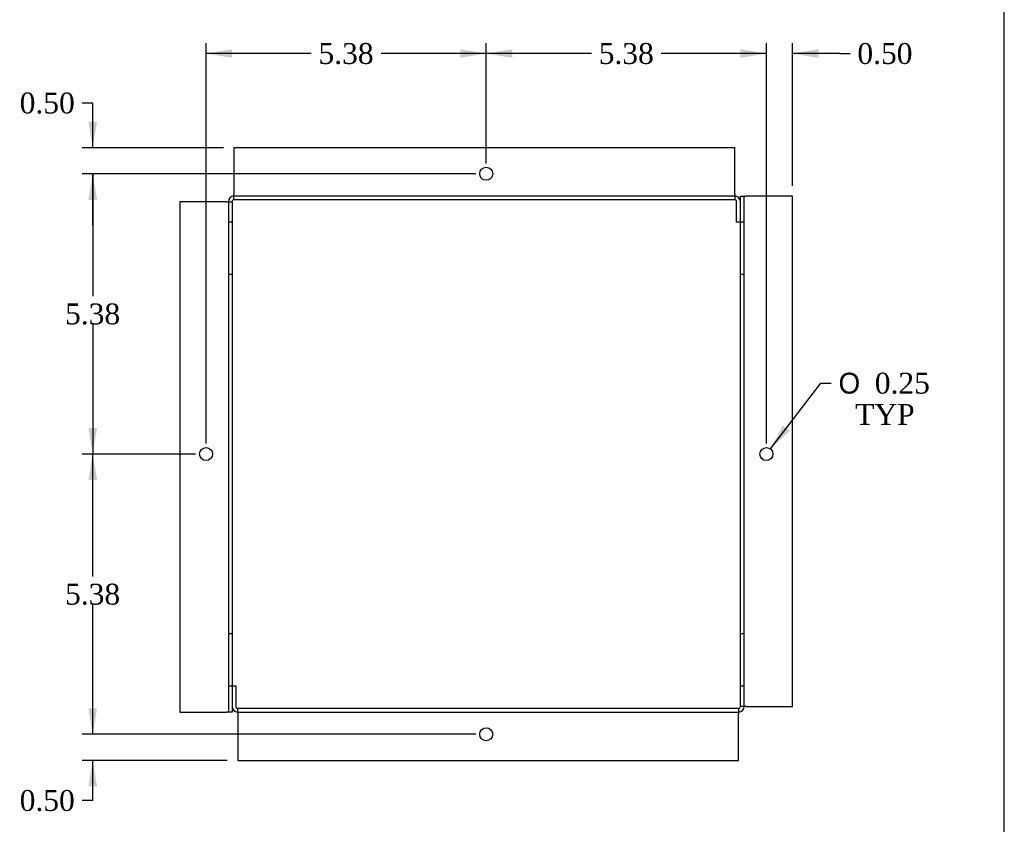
# Model space of a CAD drawing. Header units: inches. Extents: x 0.2 to 65.9, y -0.4 to 43.8.
# Tile 3 of 4: x 47 to 65.9, y 11.8 to 27.3. Entities that reach past the tile are written whole.
import ezdxf
from ezdxf.enums import TextEntityAlignment as Align
from ezdxf.lldxf.tags import DXFTag

# ---------------------------------------------------------------- set-up
doc = ezdxf.new("R2010")
doc.units = ezdxf.units.IN
doc.header["$MEASUREMENT"] = 0
doc.layers.add('COM55557-5', color=7, linetype='Continuous')
doc.layers.add('Default', color=7, linetype='Continuous')
doc.styles.add('SEACAD_Solid_Edge_ANSI1_Symbols', font='txt')
doc.styles.add('SEACAD_Times_New_Roman', font='times.ttf')
tags = doc.linetypes.add('HIDDEN2', pattern=[0.1875, 0.125, -0.0625]).pattern_tags.tags
tags[6:7] = [DXFTag(74, 4), DXFTag(75, 0), DXFTag(340, '0'), DXFTag(46, 0.0), DXFTag(50, 0.0), DXFTag(44, 0.0), DXFTag(45, 0.0)]
tags[4:5] = [DXFTag(74, 4), DXFTag(75, 0), DXFTag(340, '0'), DXFTag(46, 0.0), DXFTag(50, 0.0), DXFTag(44, 0.0), DXFTag(45, 0.0)]
doc.dimstyles.new('HAMMOND_(STH_-_66x44)', dxfattribs={"dimtxt": 0.4, "dimasz": 0.5, "dimexe": 0.2, "dimexo": 0.2, "dimgap": 0.1, "dimtad": 0, "dimtih": 1, "dimtoh": 1, "dimzin": 0, "dimdsep": 46, "dimtxsty": 'SEACAD_Times_New_Roman', "dimblk1": '_SE_FILLED', "dimblk2": '_SE_FILLED', "dimsah": 1, "dimcen": 0.2, "dimadec": 0, "dimazin": 0, "dimtfac": 0.8, "dimtofl": 0, "dimtmove": 1, "dimatfit": 3, "dimfxl": 1, "dimtolj": 1, "dimtzin": 0, "dimarcsym": 0})

# ---------------------------------------------------------------- blocks, each defined once
blk = doc.blocks.new('SE5')
at = {"layer": 'COM55557-5', "color": 7, "linetype": 'Continuous'}
for p, q in [((60.7158428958, 24.8180270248), (51.1038518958, 24.8180270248)), ((51.1038518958, 24.8180270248), (51.1038518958, 23.9260270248)), ((60.7158428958, 23.9260270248), (60.7158428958, 24.8180270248)), ((51.1038518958, 23.8180270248), (51.1038518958, 23.9260270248)), ((60.7158428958, 23.8180270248), (51.1038518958, 23.8180270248)), ((60.7158428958, 23.9260270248), (60.7158428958, 23.8180270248)), ((60.8238428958, 14.0980270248), (60.8238428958, 23.8900270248)), ((60.8238428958, 23.8900270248), (60.9318428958, 23.8900270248)), ((61.8238428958, 23.8900270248), (60.9318428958, 23.8900270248)), ((61.8238428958, 14.0980270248), (61.8238428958, 23.8900270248)), ((50.9598518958, 23.7820270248), (50.0678518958, 23.7820270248)), ((50.0678518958, 23.7820270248), (50.0678518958, 13.9900270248)), ((50.9598518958, 23.7820270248), (51.0678518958, 23.7820270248)), ((51.0678518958, 23.7820270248), (51.0678518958, 13.9900270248)), ((60.7518428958, 23.3900270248), (60.7518428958, 23.7820270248)), ((60.8238428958, 23.3900270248), (60.8238428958, 23.7820270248)), ((60.8238428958, 23.3900270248), (60.7518428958, 23.3900270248)), ((51.0678518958, 14.4900270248), (51.0678518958, 14.0980270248)), ((51.0678518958, 14.4900270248), (51.1398518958, 14.4900270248)), ((51.1398518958, 14.4900270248), (51.1398518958, 14.0980270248)), ((50.0678518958, 13.9900270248), (50.9598518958, 13.9900270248)), ((51.0678518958, 13.9900270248), (50.9598518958, 13.9900270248)), ((51.1758518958, 14.0620270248), (60.7878428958, 14.0620270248)), ((51.1758518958, 13.9540270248), (51.1758518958, 14.0620270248)), ((60.7878428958, 14.0620270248), (60.7878428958, 13.9540270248)), ((60.9318428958, 14.0980270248), (60.8238428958, 14.0980270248)), ((60.9318428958, 14.0980270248), (61.8238428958, 14.0980270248)), ((51.1758518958, 13.9540270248), (51.1758518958, 13.0620270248)), ((60.7878428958, 13.0620270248), (60.7878428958, 13.9540270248)), ((51.1758518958, 13.0620270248), (60.7878428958, 13.0620270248))]:
    blk.add_line(p, q, dxfattribs=at)
at = {"layer": 'COM55557-5', "color": 7, "linetype": 'HIDDEN2'}
for p, q in [((60.7158428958, 23.8900270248), (51.1038518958, 23.8900270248)), ((60.8958428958, 14.0980270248), (60.8958428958, 23.8900270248)), ((50.9958518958, 23.7820270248), (50.9958518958, 13.9900270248)), ((51.0678518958, 23.3900270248), (50.9958518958, 23.3900270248)), ((60.8958428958, 23.3900270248), (60.8238428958, 23.3900270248)), ((50.9958518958, 22.3900270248), (51.0678518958, 22.3900270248)), ((60.8238428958, 22.3900270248), (60.8958428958, 22.3900270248)), ((51.0678518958, 15.4900270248), (50.9958518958, 15.4900270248)), ((60.8958428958, 15.4900270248), (60.8238428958, 15.4900270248)), ((50.9958518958, 14.4900270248), (51.0678518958, 14.4900270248)), ((60.8238428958, 14.4900270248), (60.8958428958, 14.4900270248)), ((51.1758518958, 13.9900270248), (60.7878428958, 13.9900270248))]:
    blk.add_line(p, q, dxfattribs=at)
at = {"layer": 'COM55557-5', "color": 7, "linetype": 'Continuous'}
for centre in [(55.9458518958, 24.3180270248), (50.5678518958, 18.9400270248), (61.3238428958, 18.9400270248), (55.9458428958, 13.5620270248)]:
    blk.add_circle(centre, 0.125, dxfattribs=at)
for centre, radius, start, end in [((51.1038518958, 23.7820270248), 0.1080000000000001, 90, 180), ((51.1038518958, 23.7820270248), 0.0359999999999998, 90, 180), ((60.7158428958, 23.7820270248), 0.1080000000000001, 0, 90), ((60.7158428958, 23.7820270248), 0.0359999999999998, 0, 90), ((51.1758518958, 14.0980270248), 0.1080000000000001, 180, 270), ((51.1758518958, 14.0980270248), 0.0359999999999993, 180, 270), ((60.7878428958, 14.0980270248), 0.0359999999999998, 270, 0), ((60.7878428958, 14.0980270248), 0.1080000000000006, 270, 0)]:
    blk.add_arc(centre, radius, start, end, dxfattribs=at)
blk = doc.blocks.new('DMBLK6309')
at = {"layer": 'Default', "linetype": 'Continuous', "transparency": 16777216}
for points in [[(48.30952161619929, 18.44002703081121), (48.47618828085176, 18.44002703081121), (48.39285494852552, 18.94002702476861)], [(48.30952161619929, 14.06202701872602), (48.39285494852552, 13.56202702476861), (48.47618828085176, 14.06202701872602)]]:
    blk.add_hatch(color=7, dxfattribs=at).paths.add_polyline_path(points)
at = {"layer": 'Default', "color": 7, "linetype": 'Continuous', "transparency": 16777216}
for p, q in [((50.3678518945, 18.9400270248), (48.1928549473, 18.9400270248)), ((48.3928549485, 16.591026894), (48.3928549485, 18.9400270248)), ((48.3928549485, 13.5620270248), (48.3928549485, 16.0510269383)), ((55.7458428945, 13.5620270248), (48.1928549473, 13.5620270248))]:
    blk.add_line(p, q, dxfattribs=at)
at = {"layer": 'Default', "color": 7, "linetype": 'Continuous', "transparency": 16777216, "style": 'SEACAD_Times_New_Roman'}
blk.add_text('5.38', height=0.4, dxfattribs=at).set_placement((47.8620492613, 16.4510269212), align=Align.TOP_LEFT)
blk = doc.blocks.new('_SE_FILLED')
at = {"color": 0}
blk.add_line((0, 0), (-1, 0), dxfattribs=at)
blk.add_solid([(0, 0), (-1, -0.1665), (-1, 0.1665), (0, 0)], dxfattribs=at)
blk = doc.blocks.new('DMBLK6314')
at = {"layer": 'Default', "linetype": 'Continuous', "transparency": 16777216}
for points in [[(48.30952181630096, 23.81802703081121), (48.47618848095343, 23.81802703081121), (48.39285514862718, 24.31802702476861)], [(48.30952181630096, 19.44002701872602), (48.39285514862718, 18.94002702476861), (48.47618848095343, 19.44002701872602)]]:
    blk.add_hatch(color=7, dxfattribs=at).paths.add_polyline_path(points)
at = {"layer": 'Default', "color": 7, "linetype": 'Continuous', "transparency": 16777216}
for p, q in [((55.7458518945, 24.3180270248), (48.1928551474, 24.3180270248)), ((48.3928551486, 24.3180270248), (48.3928551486, 21.9690271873)), ((48.3928551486, 21.4290272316), (48.3928551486, 18.9400270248)), ((50.3678518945, 18.9400270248), (48.1928551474, 18.9400270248))]:
    blk.add_line(p, q, dxfattribs=at)
at = {"layer": 'Default', "color": 7, "linetype": 'Continuous', "transparency": 16777216, "style": 'SEACAD_Times_New_Roman'}
blk.add_text('5.38', height=0.4, dxfattribs=at).set_placement((47.86204946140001, 21.8290271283), align=Align.TOP_LEFT)
blk = doc.blocks.new('DMBLK6315')
at = {"layer": 'Default', "linetype": 'Continuous', "transparency": 16777216}
for points in [[(48.30952167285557, 14.06202701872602), (48.3928550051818, 13.56202702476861), (48.47618833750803, 14.06202701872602)], [(48.30952167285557, 12.56202703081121), (48.47618833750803, 12.56202703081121), (48.3928550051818, 13.06202702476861)]]:
    blk.add_hatch(color=7, dxfattribs=at).paths.add_polyline_path(points)
at = {"layer": 'Default', "color": 7, "linetype": 'Continuous', "transparency": 16777216}
for p, q in [((48.3928550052, 13.5620270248), (48.3928550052, 14.5620270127)), ((55.7458428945, 13.5620270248), (48.1928550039, 13.5620270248)), ((50.9758518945, 13.0620270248), (48.1928550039, 13.0620270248)), ((48.3928550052, 12.2920346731), (48.3928550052, 13.0620270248)), ((48.3928550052, 12.2920346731), (48.1928550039, 12.2920346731))]:
    blk.add_line(p, q, dxfattribs=at)
at = {"layer": 'Default', "color": 7, "linetype": 'Continuous', "transparency": 16777216, "style": 'SEACAD_Times_New_Roman'}
blk.add_text('0.50', height=0.4, dxfattribs=at).set_placement((46.9912436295, 12.4920346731), align=Align.TOP_LEFT)
blk = doc.blocks.new('DMBLK6316')
at = {"layer": 'Default', "linetype": 'Continuous', "transparency": 16777216}
for points in [[(48.30952181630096, 25.31802701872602), (48.39285514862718, 24.81802702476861), (48.47618848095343, 25.31802701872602)], [(48.30952181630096, 23.81802703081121), (48.47618848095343, 23.81802703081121), (48.39285514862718, 24.31802702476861)]]:
    blk.add_hatch(color=7, dxfattribs=at).paths.add_polyline_path(points)
at = {"layer": 'Default', "color": 7, "linetype": 'Continuous', "transparency": 16777216}
for p, q in [((48.3928551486, 25.6762240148), (48.1928551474, 25.6762240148)), ((48.3928551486, 24.8180270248), (48.3928551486, 25.6762240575)), ((50.9038518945, 24.8180270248), (48.1928551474, 24.8180270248)), ((55.7458518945, 24.3180270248), (48.1928551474, 24.3180270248)), ((48.3928551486, 23.3180270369), (48.3928551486, 24.3180270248))]:
    blk.add_line(p, q, dxfattribs=at)
at = {"layer": 'Default', "color": 7, "linetype": 'Continuous', "transparency": 16777216, "style": 'SEACAD_Times_New_Roman'}
blk.add_text('0.50', height=0.4, dxfattribs=at).set_placement((46.991243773, 25.8762240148), align=Align.TOP_LEFT)
blk = doc.blocks.new('DMBLK6317')
at = {"layer": 'Default', "linetype": 'Continuous', "transparency": 16777216}
for points in [[(60.82384290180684, 26.70894896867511), (60.82384290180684, 26.54228230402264), (61.32384289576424, 26.62561563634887)], [(62.32384288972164, 26.70894896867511), (61.82384289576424, 26.62561563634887), (62.32384288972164, 26.54228230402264)]]:
    blk.add_hatch(color=7, dxfattribs=at).paths.add_polyline_path(points)
at = {"layer": 'Default', "color": 7, "linetype": 'Continuous', "transparency": 16777216}
for p, q in [((61.3238428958, 19.140027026), (61.3238428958, 26.8256156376)), ((61.8238428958, 24.090027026), (61.8238428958, 26.8256156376)), ((61.3238428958, 26.6256156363), (60.3238429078, 26.6256156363)), ((62.72887878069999, 26.6256156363), (61.8238428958, 26.6256156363)), ((62.72887878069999, 26.6256156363), (62.928878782, 26.6256156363))]:
    blk.add_line(p, q, dxfattribs=at)
at = {"layer": 'Default', "color": 7, "linetype": 'Continuous', "transparency": 16777216, "style": 'SEACAD_Times_New_Roman'}
blk.add_text('0.50', height=0.4, dxfattribs=at).set_placement((63.068878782, 26.8256156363), align=Align.TOP_LEFT)
blk = doc.blocks.new('DMBLK6318')
at = {"layer": 'Default', "linetype": 'Continuous', "transparency": 16777216}
for points in [[(56.44585188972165, 26.70894869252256), (55.94585189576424, 26.62561536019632), (56.44585188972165, 26.54228202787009)], [(60.82384290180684, 26.70894869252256), (60.82384290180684, 26.54228202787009), (61.32384289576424, 26.62561536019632)]]:
    blk.add_hatch(color=7, dxfattribs=at).paths.add_polyline_path(points)
at = {"layer": 'Default', "color": 7, "linetype": 'Continuous', "transparency": 16777216}
for p, q in [((55.9458518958, 24.518027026), (55.9458518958, 26.8256153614)), ((61.3238428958, 19.140027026), (61.3238428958, 26.8256153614)), ((57.96404170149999, 26.6256153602), (55.9458518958, 26.6256153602)), ((61.3238428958, 26.6256153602), (59.3056530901, 26.6256153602))]:
    blk.add_line(p, q, dxfattribs=at)
at = {"layer": 'Default', "color": 7, "linetype": 'Continuous', "transparency": 16777216, "style": 'SEACAD_Times_New_Roman'}
blk.add_text('5.38', height=0.4, dxfattribs=at).set_placement((58.1040417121, 26.8256153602), align=Align.TOP_LEFT)
blk = doc.blocks.new('DMBLK6319')
at = {"layer": 'Default', "linetype": 'Continuous', "transparency": 16777216}
for points in [[(51.06785188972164, 26.70894889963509), (50.56785189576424, 26.62561556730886), (51.06785188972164, 26.54228223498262)], [(55.44585190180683, 26.70894889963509), (55.44585190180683, 26.54228223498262), (55.94585189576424, 26.62561556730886)]]:
    blk.add_hatch(color=7, dxfattribs=at).paths.add_polyline_path(points)
at = {"layer": 'Default', "color": 7, "linetype": 'Continuous', "transparency": 16777216}
for p, q in [((50.5678518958, 19.140027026), (50.5678518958, 26.8256155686)), ((55.9458518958, 24.518027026), (55.9458518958, 26.8256155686)), ((52.5860462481, 26.6256155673), (50.5678518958, 26.6256155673)), ((55.9458518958, 26.6256155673), (53.92765769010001, 26.6256155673))]:
    blk.add_line(p, q, dxfattribs=at)
at = {"layer": 'Default', "color": 7, "linetype": 'Continuous', "transparency": 16777216, "style": 'SEACAD_Times_New_Roman'}
blk.add_text('5.38', height=0.4, dxfattribs=at).set_placement((52.7260463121, 26.8256155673), align=Align.TOP_LEFT)
blk = doc.blocks.new('DMBLK6320')
at = {"layer": 'Default', "linetype": 'Continuous', "transparency": 16777216}
blk.add_hatch(color=7, dxfattribs=at).paths.add_polyline_path([(61.63798445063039, 19.48673034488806), (61.3998978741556, 19.03922702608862), (61.77025111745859, 19.38532370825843)])
at = {"layer": 'Default', "color": 7, "linetype": 'Continuous', "transparency": 16777216}
for p, q in [((61.3998978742, 19.0392270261), (62.36681405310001, 20.3003947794)), ((62.3668140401, 20.3003947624), (62.5668140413, 20.3003947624))]:
    blk.add_line(p, q, dxfattribs=at)
for s, style, p in [('O', 'SEACAD_Solid_Edge_ANSI1_Symbols', (62.7068140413, 20.5003947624)), ('0.25', 'SEACAD_Times_New_Roman', (63.4029543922, 20.5003947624)), ('TYP', 'SEACAD_Times_New_Roman', (63.0264481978, 19.9003947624))]:
    blk.add_text(s, height=0.4, dxfattribs=dict(at, style=style)).set_placement(p, align=Align.TOP_LEFT)
blk = doc.blocks.new('BORDER')
at = {"layer": 'Default', "color": 7, "linetype": 'Continuous'}
blk.add_line((0, 0), (0, 27.86), dxfattribs=at)

msp = doc.modelspace()

# ---------------------------------------------------------------- block references
at = {"layer": 'Default', "color": 7, "xscale": 1.57, "yscale": 1.57, "zscale": 1.57}
msp.add_blockref('BORDER', (65.8887094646, 0.09855108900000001), dxfattribs=at)
at = {"layer": 'Default'}
msp.add_blockref('SE5', (0, 0), dxfattribs=at)

# ---------------------------------------------------------------- dimensions: what is measured, and where the dimension line sits
at = {"layer": 'Default', "color": 7, "linetype": 'Continuous'}
for base, p1, p2, picture, middle in [((50.5678518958, 26.6256155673), (55.9458518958, 24.3180270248), (50.5678518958, 18.9400270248), 'DMBLK6319', (53.2568519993, 26.6256155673)), ((55.9458518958, 26.6256153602), (61.3238428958, 18.9400270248), (55.9458518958, 24.3180270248), 'DMBLK6318', (58.6348473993, 26.6256153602))]:
    dim = msp.add_linear_dim(base=base, p1=p1, p2=p2, text='\\A1;<>', dimstyle='HAMMOND_(STH_-_66x44)', override={"dimtmove": 0}, dxfattribs=at)
    dim.commit()
    dim.dimension.update_dxf_attribs({"geometry": picture, "text_midpoint": middle, "dimtype": 160})
dim = msp.add_linear_dim(base=(61.3238428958, 26.6256156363), p1=(61.8238428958, 23.8900270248), p2=(61.3238428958, 18.9400270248), text='\\A1;<>', dimstyle='HAMMOND_(STH_-_66x44)', dxfattribs=at)
dim.commit()
dim.dimension.update_dxf_attribs({"geometry": 'DMBLK6317', "text_midpoint": (62.928878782, 26.6256156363), "dimtype": 160})
for base, p1, p2, picture, middle in [((48.3928551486, 24.8180270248), (55.9458518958, 24.3180270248), (51.1038518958, 24.8180270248), 'DMBLK6316', (48.1928551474, 25.6762240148)), ((48.3928550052, 13.5620270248), (51.1758518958, 13.0620270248), (55.9458428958, 13.5620270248), 'DMBLK6315', (48.1928550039, 12.2920346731))]:
    dim = msp.add_linear_dim(base=base, p1=p1, p2=p2, angle=90, text='\\A1;<>', dimstyle='HAMMOND_(STH_-_66x44)', dxfattribs=at)
    dim.commit()
    dim.dimension.update_dxf_attribs({"geometry": picture, "text_midpoint": middle, "dimtype": 160})
for base, p1, picture, middle in [((48.3928551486, 18.9400270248), (55.9458518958, 24.3180270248), 'DMBLK6314', (48.3928551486, 21.6290271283)), ((48.3928549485, 18.9400270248), (55.9458428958, 13.5620270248), 'DMBLK6309', (48.3928549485, 16.2510269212))]:
    dim = msp.add_linear_dim(base=base, p1=p1, p2=(50.5678518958, 18.9400270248), angle=90, text='\\A1;<>', dimstyle='HAMMOND_(STH_-_66x44)', override={"dimtmove": 0}, dxfattribs=at)
    dim.commit()
    dim.dimension.update_dxf_attribs({"geometry": picture, "text_midpoint": middle, "dimtype": 160})
dim = msp.add_diameter_dim_2p(p1=(61.2477879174, 18.8408270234), p2=(61.3998978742, 19.0392270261), text='\\A1;<>\\PTYP', dimstyle='HAMMOND_(STH_-_66x44)', override={"dimtmove": 0}, dxfattribs=at)
dim.commit()
dim.dimension.update_dxf_attribs({"geometry": 'DMBLK6320', "text_midpoint": (62.5668140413, 20.3003947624), "dimtype": 163})

doc.saveas('drawing.dxf')
